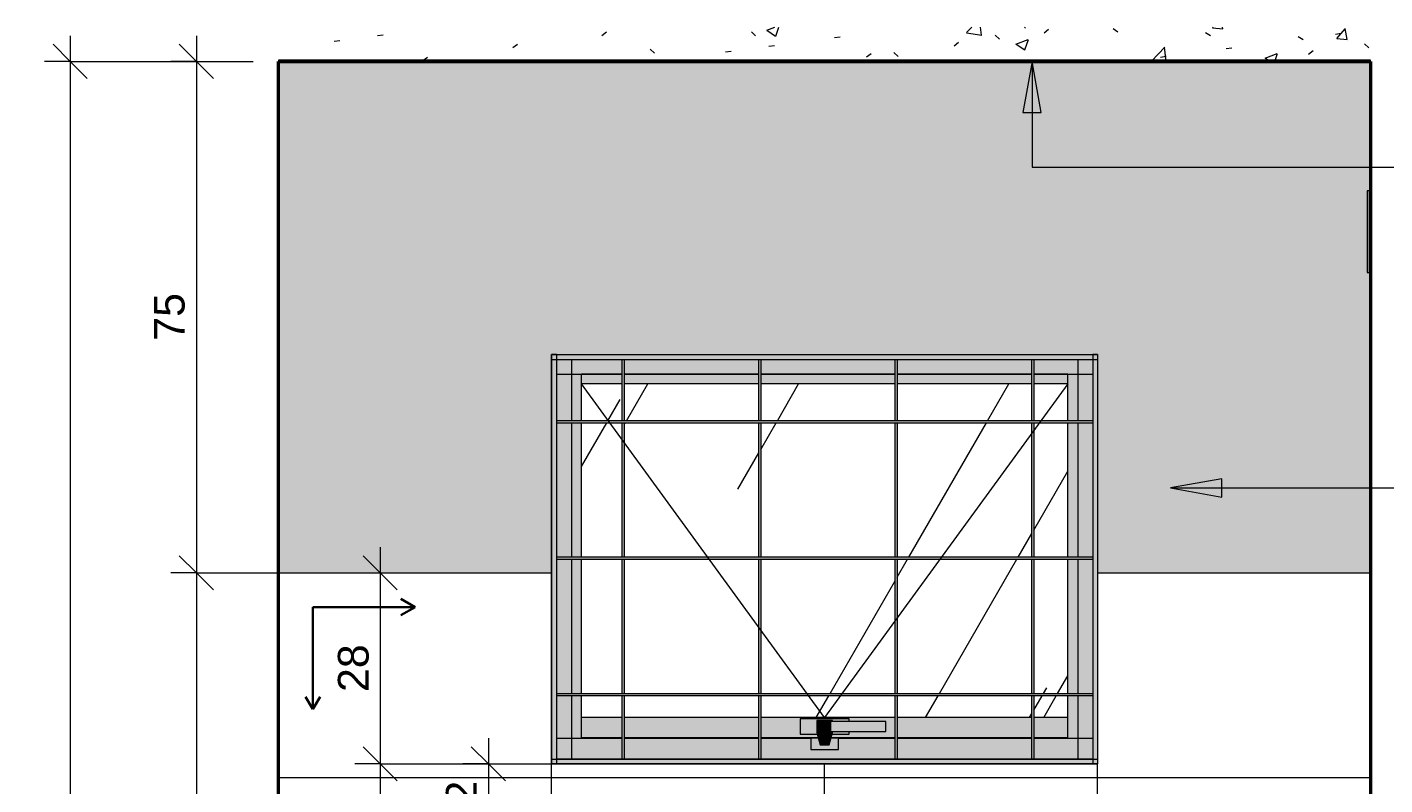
# Model space of a CAD drawing. Header units: metres. Extents: x -5.4 to 6.1, y -8 to 2.6.
# Tile 3 of 81: x -5.4 to -3.4, y 1.5 to 2.6. Entities that reach past the tile are written whole.
import ezdxf

# ---------------------------------------------------------------- set-up
doc = ezdxf.new("R2010")
doc.units = ezdxf.units.M
for name, color, linetype, lineweight in [('A-ANNO-DIMS', 7, 'Continuous', 9), ('A-ANNO-DIMS-25', 7, 'Continuous', 9), ('A-CLNG', 7, 'Continuous', 5), ('A-FLOR', 7, 'Continuous', 5), ('A-FLOR-PATT', 7, 'Continuous', 50), ('A-GENM', 7, 'Continuous', 5), ('A-GLAZ', 7, 'Continuous', 5), ('A-WALL', 7, 'Continuous', 5), ('A-WALL-PATT', 7, 'Continuous', 5), ('E-ELEC-FIXT', 7, 'Continuous', 5), ('G-ANNO-TEXT', 7, 'Continuous', 9), ('I-WALL', 7, 'Continuous', 5)]:
    doc.layers.add(name, color=color, linetype=linetype, lineweight=lineweight)
doc.layers.add('A-ANNO-NOTE', color=1, linetype='Continuous', lineweight=9, true_color=0xff0000)
doc.styles.add('Arial', font='arial.ttf', dxfattribs={"height": 0.045})
doc.dimstyles.new('Com_linha__ref__contínua__-_Cor_Vermelha_Arial_1_8mm', dxfattribs={"dimscale": 0.3048, "dimtxt": 0.045912, "dimasz": 0.164042, "dimexe": 0.123031, "dimexo": 0.123031, "dimgap": 0.012303, "dimtad": 1, "dimdec": 1, "dimlfac": 100, "dimrnd": 0.1, "dimdsep": 46, "dimtxsty": 'Arial', "dimblk1": 'OBLIQUE', "dimblk2": 'OBLIQUE', "dimsah": 1, "dimcen": 0.09, "dimdle": 0.123031, "dimazin": 0, "dimtfac": 1, "dimtdec": 4, "dimtix": 1, "dimtmove": 0, "dimatfit": 3, "dimfxl": 1, "dimtvp": 1, "dimtolj": 1, "dimtzin": 0, "dimarcsym": 2})

# ---------------------------------------------------------------- blocks, each defined once
blk = doc.blocks.new('JANELA MAXIM-AR_2773969-5a0')
at = {"layer": 'A-GLAZ', "true_color": 0xfffffc}
for points in [[(-3.7836, 2.0931), (-3.7836, 2.1), (-4.5836, 2.1), (-4.5836, 2.0931), (-3.7836, 2.0931)], [(-4.5836, 1.5068), (-4.5767, 1.5068), (-4.5767, 2.0931), (-4.5836, 2.0931), (-4.5836, 1.5377)], [(-4.0801, 2.0928), (-3.7908, 2.0928), (-3.7905, 2.0931), (-4.5767, 2.0931), (-4.5764, 2.0928), (-4.1837, 2.0928)], [(-4.5767, 1.5068), (-4.5764, 1.5072), (-4.5764, 2.0928), (-4.5767, 2.0928), (-4.5767, 1.5072)], [(-3.7905, 1.5068), (-3.7905, 2.0931), (-3.7908, 2.0928), (-3.7908, 1.5072)], [(-3.7836, 1.5068), (-3.7836, 1.5068), (-3.7836, 2.0931), (-3.7905, 2.0931), (-3.7905, 1.5068)], [(-4.3837, 2), (-3.7908, 2), (-3.7908, 2.003), (-4.5764, 2.003), (-4.5764, 2), (-4.5399, 2)], [(-4.5764, 1.8), (-3.7908, 1.8), (-3.7908, 1.803), (-4.5764, 1.803)], [(-4.1837, 1.6), (-3.7908, 1.6), (-3.7908, 1.603), (-4.5764, 1.603), (-4.5764, 1.6), (-4.5399, 1.6)], [(-4.0837, 1.5), (-3.7836, 1.5), (-3.7836, 1.5068), (-4.5836, 1.5068), (-4.5836, 1.5), (-4.1837, 1.5)], [(-3.8801, 1.5068), (-3.7905, 1.5068), (-3.7908, 1.5072), (-4.5764, 1.5072), (-4.5767, 1.5068), (-3.9836, 1.5068)]]:
    blk.add_hatch(color=7, dxfattribs=at).paths.add_polyline_path(points)
h = blk.add_hatch(color=7, dxfattribs=at)
h.paths.add_polyline_path([(-4.5764, 2.0715), (-4.4801, 2.0715), (-4.4801, 2.0928), (-4.5764, 2.0928)])
h.paths.add_polyline_path([(-3.8273, 2.0715), (-3.7908, 2.0715), (-3.7908, 2.0928), (-3.8771, 2.0928), (-3.8771, 2.0715)])
h.paths.add_polyline_path([(-4.4771, 2.0715), (-4.2801, 2.0715), (-4.2801, 2.0928), (-4.4771, 2.0928)])
h.paths.add_polyline_path([(-3.8801, 2.0715), (-3.8801, 2.0928), (-4.0771, 2.0928), (-4.0771, 2.0715)])
h.paths.add_polyline_path([(-4.1837, 2.0715), (-4.0801, 2.0715), (-4.0801, 2.0928), (-4.2771, 2.0928), (-4.2771, 2.0715)])
h = blk.add_hatch(color=7, dxfattribs=at)
h.paths.add_polyline_path([(-4.4771, 1.5072), (-4.4771, 1.6), (-4.4801, 1.6), (-4.4801, 1.5072)])
h.paths.add_polyline_path([(-4.4801, 1.603), (-4.4771, 1.603), (-4.4771, 1.8), (-4.4801, 1.8)])
h.paths.add_polyline_path([(-4.4771, 1.803), (-4.4771, 2), (-4.4801, 2), (-4.4801, 1.803)])
h.paths.add_polyline_path([(-4.4771, 2.003), (-4.4771, 2.0928), (-4.4801, 2.0928), (-4.4801, 2.003)])
h = blk.add_hatch(color=7, dxfattribs=at)
h.paths.add_polyline_path([(-4.2801, 1.5072), (-4.2771, 1.5072), (-4.2771, 1.6), (-4.2801, 1.6), (-4.2801, 1.5377)])
h.paths.add_polyline_path([(-4.2801, 1.603), (-4.2771, 1.603), (-4.2771, 1.8), (-4.2801, 1.8)])
h.paths.add_polyline_path([(-4.2771, 1.803), (-4.2771, 2), (-4.2801, 2), (-4.2801, 1.803)])
h.paths.add_polyline_path([(-4.2771, 2.003), (-4.2771, 2.0928), (-4.2801, 2.0928), (-4.2801, 2.003)])
h = blk.add_hatch(color=7, dxfattribs=at)
h.paths.add_polyline_path([(-4.0801, 1.5072), (-4.0771, 1.5072), (-4.0771, 1.6), (-4.0801, 1.6), (-4.0801, 1.5377)])
h.paths.add_polyline_path([(-4.0801, 1.603), (-4.0771, 1.603), (-4.0771, 1.8), (-4.0801, 1.8)])
h.paths.add_polyline_path([(-4.0771, 1.803), (-4.0771, 2), (-4.0801, 2), (-4.0801, 1.803)])
h.paths.add_polyline_path([(-4.0771, 2.003), (-4.0771, 2.0928), (-4.0801, 2.0928), (-4.0801, 2.003)])
h = blk.add_hatch(color=7, dxfattribs=at)
h.paths.add_polyline_path([(-3.8771, 1.5072), (-3.8771, 1.6), (-3.8801, 1.6), (-3.8801, 1.5072)])
h.paths.add_polyline_path([(-3.8801, 1.603), (-3.8771, 1.603), (-3.8771, 1.8), (-3.8801, 1.8)])
h.paths.add_polyline_path([(-3.8771, 1.803), (-3.8771, 2), (-3.8801, 2), (-3.8801, 1.803)])
h.paths.add_polyline_path([(-3.8771, 2.003), (-3.8771, 2.0928), (-3.8801, 2.0928), (-3.8801, 2.003)])
h = blk.add_hatch(color=7, dxfattribs=at)
h.paths.add_polyline_path([(-4.5764, 1.5377), (-4.5547, 1.5377), (-4.5547, 1.6), (-4.5764, 1.6), (-4.5764, 1.538)])
h.paths.add_polyline_path([(-4.5764, 1.603), (-4.5547, 1.603), (-4.5547, 1.8), (-4.5764, 1.8), (-4.5764, 1.78)])
h.paths.add_polyline_path([(-4.5764, 1.803), (-4.5547, 1.803), (-4.5547, 2), (-4.5764, 2), (-4.5764, 1.9176)])
h.paths.add_polyline_path([(-4.5547, 2.003), (-4.5547, 2.0715), (-4.5764, 2.0715), (-4.5764, 2.003)])
h = blk.add_hatch(color=7, dxfattribs=at)
h.paths.add_polyline_path([(-4.5399, 1.5377), (-4.5399, 1.6), (-4.5547, 1.6), (-4.5547, 1.5377)])
h.paths.add_polyline_path([(-4.5547, 1.603), (-4.5399, 1.603), (-4.5399, 1.8), (-4.5547, 1.8), (-4.5547, 1.78)])
h.paths.add_polyline_path([(-4.5399, 1.803), (-4.5399, 2), (-4.5547, 2), (-4.5547, 1.803)])
h.paths.add_polyline_path([(-4.5547, 2.003), (-4.5399, 2.003), (-4.5399, 2.0715), (-4.5547, 2.0715)])
h = blk.add_hatch(color=7, dxfattribs=at)
h.paths.add_polyline_path([(-4.5399, 2.0712), (-4.4801, 2.0712), (-4.4801, 2.0715), (-4.5399, 2.0715)])
h.paths.add_polyline_path([(-4.4771, 2.0712), (-4.2801, 2.0712), (-4.2801, 2.0715), (-4.4771, 2.0715)])
h.paths.add_polyline_path([(-3.8273, 2.0712), (-3.8273, 2.0715), (-3.8771, 2.0715), (-3.8771, 2.0712)])
h.paths.add_polyline_path([(-3.8801, 2.0712), (-3.8801, 2.0715), (-4.0771, 2.0715), (-4.0771, 2.0712)])
h.paths.add_polyline_path([(-4.0801, 2.0712), (-4.0801, 2.0715), (-4.2771, 2.0715), (-4.2771, 2.0712), (-4.1837, 2.0712)])
h = blk.add_hatch(color=7, dxfattribs=at)
h.paths.add_polyline_path([(-4.5399, 2.057), (-4.4801, 2.057), (-4.4801, 2.0712), (-4.5399, 2.0712)])
h.paths.add_polyline_path([(-4.4771, 2.057), (-4.2801, 2.057), (-4.2801, 2.0712), (-4.4771, 2.0712)])
h.paths.add_polyline_path([(-3.8273, 2.057), (-3.8273, 2.0712), (-3.8771, 2.0712), (-3.8771, 2.057)])
h.paths.add_polyline_path([(-3.8801, 2.057), (-3.8801, 2.0712), (-4.0771, 2.0712), (-4.0771, 2.057)])
h.paths.add_polyline_path([(-4.0801, 2.057), (-4.0801, 2.0712), (-4.2771, 2.0712), (-4.2771, 2.057), (-4.1837, 2.057)])
h = blk.add_hatch(color=7, dxfattribs=at)
h.paths.add_polyline_path([(-3.8125, 1.5377), (-3.8125, 1.6), (-3.8273, 1.6), (-3.8273, 1.5377)])
h.paths.add_polyline_path([(-3.8273, 1.603), (-3.8125, 1.603), (-3.8125, 1.8), (-3.8273, 1.8)])
h.paths.add_polyline_path([(-3.8273, 1.803), (-3.8125, 1.803), (-3.8125, 2), (-3.8273, 2), (-3.8273, 1.9176)])
h.paths.add_polyline_path([(-3.8273, 2.003), (-3.8125, 2.003), (-3.8125, 2.0715), (-3.8273, 2.0715)])
h = blk.add_hatch(color=7, dxfattribs=at)
h.paths.add_polyline_path([(-3.7908, 1.5377), (-3.7908, 1.6), (-3.8125, 1.6), (-3.8125, 1.5377)])
h.paths.add_polyline_path([(-3.8125, 1.603), (-3.7908, 1.603), (-3.7908, 1.8), (-3.8125, 1.8)])
h.paths.add_polyline_path([(-3.7908, 1.803), (-3.7908, 2), (-3.8125, 2), (-3.8125, 1.803)])
h.paths.add_polyline_path([(-3.7908, 2.003), (-3.7908, 2.0715), (-3.8125, 2.0715), (-3.8125, 2.003)])
at = {"layer": 'A-GLAZ', "true_color": 0xbee8fe}
h = blk.add_hatch(dxfattribs=at)
h.set_pattern_fill('FP_4', color=254, style=0, pattern_type=2)
h.set_pattern_definition([(60, (-4.215, 0), (-0.395, 1.8158), [0.25, -0.5]), (60, (-3.715, 0.475), (-0.29707, 0.83546), [0.75, -1.25]), (60, (-1.715, 3.75), (-0.56, 1.6801), [1.25, -2.825]), (60, (-8.465, -5.825), (-1.8755, 2.9015), [2.5, -5]), (60, (-11.715, -13.65), (-0.78175, 6.196), [2.75, -5.25]), (60, (26.735, 63.65), (-1.04766, 2.8854), [3.75, -7.5]), (60, (-3.965, 5), (-0.8698, 1.7435), [1.75, -5]), (60, (-79.965, -164), (-0.03008, 2.2979), [1.5, -1.875]), (60, (-3.84, 0.575), (-2.248, 2.8566), [2, -3]), (60, (-35.065, 58.625), (0.093477, -1.988093), [1.25, -2.875]), (60, (-1.715, 2.825), (-0.39503, 1.8158), [0.25, -0.5]), (60, (-4.715, 0.475), (-0.29707, 0.83546), [0.75, -1.25]), (60, (-1.715, -3.75), (-0.55998, 1.68008), [1.25, -2.825]), (60, (0.0348, -5.825), (-1.8755, 2.9015), [2.5, -5]), (60, (-11.715, 13.65), (-0.7817, 6.196), [2.75, -5.25]), (60, (-35.165, -63.65), (-1.04766, 2.8854), [3.75, -7.5]), (60, (-3.965, -5), (-0.8698, 1.74348), [1.75, -5]), (60, (-79.965, 164), (-0.03008, 2.2979), [1.5, -1.875]), (60, (-4.59, -0.575), (-2.248, 2.8566), [2, -3]), (60, (-35.065, -58.625), (0.093477, -1.988093), [1.25, -2.875])])
h.paths.add_polyline_path([(-4.0801, 1.5682), (-4.0801, 1.6), (-4.2771, 1.6), (-4.2771, 1.5682), (-4.0837, 1.5682)])
h.paths.add_polyline_path([(-4.4801, 1.5682), (-4.4801, 1.6), (-4.5399, 1.6), (-4.5399, 1.5682)])
h.paths.add_polyline_path([(-4.4771, 1.5682), (-4.2801, 1.5682), (-4.2801, 1.6), (-4.4771, 1.6), (-4.4771, 1.5863)])
h.paths.add_polyline_path([(-4.0771, 1.5682), (-3.8801, 1.5682), (-3.8801, 1.6), (-4.0771, 1.6), (-4.0771, 1.5863)])
h.paths.add_polyline_path([(-3.8771, 1.5682), (-3.8273, 1.5682), (-3.8273, 1.6), (-3.8771, 1.6), (-3.8771, 1.5863)])
h.paths.add_polyline_path([(-4.2771, 1.603), (-4.0801, 1.603), (-4.0801, 1.8), (-4.2771, 1.8)])
h.paths.add_polyline_path([(-4.2801, 1.603), (-4.2801, 1.8), (-4.4771, 1.8), (-4.4771, 1.603)])
h.paths.add_polyline_path([(-3.8801, 1.603), (-3.8801, 1.8), (-4.0771, 1.8), (-4.0771, 1.603)])
h.paths.add_polyline_path([(-4.4801, 1.603), (-4.4801, 1.8), (-4.5399, 1.8), (-4.5399, 1.603)])
h.paths.add_polyline_path([(-3.8771, 1.603), (-3.8273, 1.603), (-3.8273, 1.8), (-3.8771, 1.8)])
h.paths.add_polyline_path([(-3.8771, 1.803), (-3.8273, 1.803), (-3.8273, 2), (-3.8771, 2), (-3.8771, 1.9176)])
h.paths.add_polyline_path([(-4.2801, 1.803), (-4.2801, 2), (-4.4771, 2), (-4.4771, 1.803)])
h.paths.add_polyline_path([(-3.8801, 1.803), (-3.8801, 2), (-4.0771, 2), (-4.0771, 1.803)])
h.paths.add_polyline_path([(-4.0801, 1.803), (-4.0801, 2), (-4.2771, 2), (-4.2771, 1.803), (-4.1837, 1.803)])
h.paths.add_polyline_path([(-4.5399, 1.803), (-4.4801, 1.803), (-4.4801, 2), (-4.5399, 2), (-4.5399, 1.9176)])
h.paths.add_polyline_path([(-4.0771, 2.003), (-3.8801, 2.003), (-3.8801, 2.057), (-4.0771, 2.057)])
h.paths.add_polyline_path([(-3.8771, 2.003), (-3.8273, 2.003), (-3.8273, 2.057), (-3.8771, 2.057)])
h.paths.add_polyline_path([(-4.0801, 2.003), (-4.0801, 2.057), (-4.2771, 2.057), (-4.2771, 2.003), (-4.1837, 2.003)])
h.paths.add_polyline_path([(-4.2801, 2.003), (-4.2801, 2.057), (-4.4771, 2.057), (-4.4771, 2.003), (-4.3837, 2.003)])
h.paths.add_polyline_path([(-4.4801, 2.003), (-4.4801, 2.057), (-4.5399, 2.057), (-4.5399, 2.003)])
at = {"layer": 'A-GLAZ', "true_color": 0xfffffc}
h = blk.add_hatch(color=7, dxfattribs=at)
h.paths.add_polyline_path([(-4.0942, 1.538), (-4.0801, 1.538), (-4.0801, 1.5682), (-4.2771, 1.5682), (-4.2771, 1.538), (-4.1929, 1.538), (-4.1943, 1.5435), (-4.2196, 1.5435), (-4.2196, 1.566), (-4.1476, 1.566), (-4.1476, 1.5623), (-4.0941, 1.5623), (-4.0942, 1.5473), (-4.1476, 1.5473), (-4.1476, 1.5435), (-4.1729, 1.5435), (-4.1743, 1.538), (-4.0943, 1.538)])
h.paths.add_polyline_path([(-4.4801, 1.538), (-4.4801, 1.5682), (-4.5399, 1.5682), (-4.5399, 1.538)])
h.paths.add_polyline_path([(-3.8273, 1.538), (-3.8273, 1.5682), (-3.8771, 1.5682), (-3.8771, 1.538)])
h.paths.add_polyline_path([(-4.4771, 1.538), (-4.2801, 1.538), (-4.2801, 1.5682), (-4.4771, 1.5682)])
h.paths.add_polyline_path([(-3.8801, 1.538), (-3.8801, 1.5682), (-4.0771, 1.5682), (-4.0771, 1.538), (-3.9836, 1.538)])
at = {"layer": 'A-GLAZ', "true_color": 0xf4f4f4}
h = blk.add_hatch(color=7, dxfattribs=at)
h.paths.add_polyline_path([(-4.1476, 1.5435), (-4.1476, 1.5473), (-4.1723, 1.5473), (-4.1723, 1.5458), (-4.1729, 1.5435), (-4.1723, 1.5435)])
h.paths.add_polyline_path([(-4.2196, 1.5435), (-4.1943, 1.5435), (-4.1948, 1.5458), (-4.1948, 1.5638), (-4.1723, 1.5638), (-4.1723, 1.5623), (-4.1476, 1.5623), (-4.1476, 1.566), (-4.2196, 1.566), (-4.2196, 1.5458)])
for points in [[(-4.1749, 1.5458), (-4.1723, 1.5458), (-4.1723, 1.5473), (-4.1944, 1.5473), (-4.1941, 1.5623), (-4.1723, 1.5623), (-4.1723, 1.5638), (-4.1948, 1.5638), (-4.1948, 1.5458), (-4.1749, 1.5458)], [(-4.1893, 1.5473), (-4.174, 1.5473), (-4.174, 1.5623), (-4.1944, 1.5623), (-4.1941, 1.5473), (-4.1924, 1.5473)], [(-4.1341, 1.5473), (-4.0951, 1.5473), (-4.0951, 1.5623), (-4.174, 1.5623), (-4.174, 1.5473), (-4.1476, 1.5473)], [(-4.0951, 1.5473), (-4.0941, 1.5473), (-4.0942, 1.5623), (-4.0951, 1.5623)], [(-4.1633, 1.5211), (-4.1633, 1.5377), (-4.1744, 1.5377), (-4.1768, 1.5278), (-4.1903, 1.5278), (-4.1928, 1.5377), (-4.2038, 1.5377), (-4.2038, 1.5211), (-4.1723, 1.5211)], [(-4.1768, 1.5278), (-4.1723, 1.5458), (-4.1948, 1.5458), (-4.1903, 1.5278), (-4.1837, 1.5278)]]:
    blk.add_hatch(color=7, dxfattribs=at).paths.add_polyline_path(points)
at = {"layer": 'A-GLAZ', "true_color": 0xfffffc}
h = blk.add_hatch(color=7, dxfattribs=at)
h.paths.add_polyline_path([(-3.8771, 1.5072), (-3.7908, 1.5072), (-3.7908, 1.5377), (-3.8771, 1.5377)])
h.paths.add_polyline_path([(-4.4801, 1.5072), (-4.4801, 1.5377), (-4.5764, 1.5377), (-4.5764, 1.5072), (-4.5399, 1.5072)])
h.paths.add_polyline_path([(-3.9836, 1.5072), (-3.8801, 1.5072), (-3.8801, 1.5377), (-4.0771, 1.5377), (-4.0771, 1.5072)])
h.paths.add_polyline_path([(-4.4771, 1.5072), (-4.2801, 1.5072), (-4.2801, 1.5377), (-4.4771, 1.5377)])
h.paths.add_polyline_path([(-4.2771, 1.5072), (-4.0801, 1.5072), (-4.0801, 1.5377), (-4.1633, 1.5377), (-4.1633, 1.5211), (-4.2038, 1.5211), (-4.2038, 1.5377), (-4.2771, 1.5377)])
h = blk.add_hatch(color=7, dxfattribs=at)
h.paths.add_polyline_path([(-4.5399, 1.5377), (-4.4801, 1.5377), (-4.4801, 1.538), (-4.5399, 1.538)])
h.paths.add_polyline_path([(-4.4771, 1.5377), (-4.2801, 1.5377), (-4.2801, 1.538), (-4.4771, 1.538)])
h.paths.add_polyline_path([(-3.8273, 1.5377), (-3.8273, 1.538), (-3.8771, 1.538), (-3.8771, 1.5377)])
h.paths.add_polyline_path([(-3.8801, 1.5377), (-3.8801, 1.538), (-4.0771, 1.538), (-4.0771, 1.5377), (-3.9836, 1.5377)])
h.paths.add_polyline_path([(-4.2771, 1.5377), (-4.1928, 1.5377), (-4.1929, 1.538), (-4.2771, 1.538)])
h.paths.add_polyline_path([(-4.0801, 1.5377), (-4.0801, 1.538), (-4.1743, 1.538), (-4.1744, 1.5377), (-4.0837, 1.5377)])
at = {"layer": 'A-GLAZ'}
for p, q in [((-4.5836, 2.1), (-4.5836, 1.5)), ((-4.5767, 2.1), (-4.5836, 2.1)), ((-4.5836, 2.0931), (-4.5836, 2.1)), ((-4.5836, 2.1), (-3.7836, 2.1)), ((-4.5836, 2.0931), (-3.7836, 2.0931)), ((-4.5767, 2.1), (-4.5767, 1.5)), ((-4.5764, 2.0928), (-4.5764, 1.5072)), ((-4.5764, 2.0928), (-3.7908, 2.0928)), ((-4.5547, 2.0928), (-4.5547, 2.003)), ((-4.4801, 2.003), (-4.4801, 2.0928)), ((-4.4771, 2.0928), (-4.4771, 2.003)), ((-4.2801, 2.003), (-4.2801, 2.0928)), ((-4.2771, 2.0928), (-4.2771, 2.003)), ((-4.0801, 2.003), (-4.0801, 2.0928)), ((-4.0771, 2.0928), (-4.0771, 2.003)), ((-3.8801, 2.003), (-3.8801, 2.0928)), ((-3.8771, 2.0928), (-3.8771, 2.003)), ((-3.8125, 2.0928), (-3.8125, 2.003)), ((-3.7908, 2.0928), (-3.7908, 1.5072)), ((-3.7905, 2.1), (-3.7905, 1.5)), ((-3.7836, 2.1), (-3.7905, 2.1)), ((-3.7836, 2.1), (-3.7836, 1.5)), ((-3.7836, 2.1), (-3.7836, 2.0931)), ((-4.5764, 2.0715), (-4.4801, 2.0715)), ((-4.5399, 2.003), (-4.5399, 2.0715)), ((-4.4801, 2.0712), (-4.5399, 2.0712)), ((-4.4771, 2.0715), (-4.2801, 2.0715)), ((-4.2801, 2.0712), (-4.4771, 2.0712)), ((-4.2771, 2.0715), (-4.0801, 2.0715)), ((-4.0801, 2.0712), (-4.2771, 2.0712)), ((-4.0771, 2.0715), (-3.8801, 2.0715)), ((-3.8801, 2.0712), (-4.0771, 2.0712)), ((-3.8771, 2.0715), (-3.7908, 2.0715)), ((-3.8273, 2.0712), (-3.8771, 2.0712)), ((-3.8273, 2.003), (-3.8273, 2.0715)), ((-4.1836, 1.5682), (-4.5399, 2.057)), ((-4.4801, 2.057), (-4.5399, 2.057)), ((-4.2801, 2.057), (-4.4771, 2.057)), ((-4.0801, 2.057), (-4.2771, 2.057)), ((-3.8273, 2.057), (-4.1836, 1.5682)), ((-3.8801, 2.057), (-4.0771, 2.057)), ((-3.8273, 2.057), (-3.8771, 2.057)), ((-3.7908, 2.003), (-4.5764, 2.003)), ((-4.5764, 2), (-3.7908, 2)), ((-4.5547, 2), (-4.5547, 1.803)), ((-4.5399, 1.803), (-4.5399, 2)), ((-4.4801, 1.803), (-4.4801, 2)), ((-4.4771, 2), (-4.4771, 1.803)), ((-4.2801, 1.803), (-4.2801, 2)), ((-4.2771, 2), (-4.2771, 1.803)), ((-4.0801, 1.803), (-4.0801, 2)), ((-4.0771, 2), (-4.0771, 1.803)), ((-3.8801, 1.803), (-3.8801, 2)), ((-3.8771, 2), (-3.8771, 1.803)), ((-3.8273, 1.803), (-3.8273, 2)), ((-3.8125, 2), (-3.8125, 1.803)), ((-3.7908, 1.803), (-4.5764, 1.803)), ((-4.5764, 1.8), (-3.7908, 1.8)), ((-4.5547, 1.8), (-4.5547, 1.603)), ((-4.5399, 1.603), (-4.5399, 1.8)), ((-4.4801, 1.603), (-4.4801, 1.8)), ((-4.4771, 1.8), (-4.4771, 1.603)), ((-4.2801, 1.603), (-4.2801, 1.8)), ((-4.2771, 1.8), (-4.2771, 1.603)), ((-4.0801, 1.603), (-4.0801, 1.8)), ((-4.0771, 1.8), (-4.0771, 1.603)), ((-3.8801, 1.603), (-3.8801, 1.8)), ((-3.8771, 1.8), (-3.8771, 1.603)), ((-3.8273, 1.603), (-3.8273, 1.8)), ((-3.8125, 1.8), (-3.8125, 1.603)), ((-4.5764, 1.603), (-3.7908, 1.603)), ((-3.7908, 1.6), (-4.5764, 1.6)), ((-4.5547, 1.6), (-4.5547, 1.5072)), ((-4.5399, 1.5377), (-4.5399, 1.6)), ((-4.4801, 1.5072), (-4.4801, 1.6)), ((-4.4771, 1.6), (-4.4771, 1.5072)), ((-4.2801, 1.5072), (-4.2801, 1.6)), ((-4.2771, 1.6), (-4.2771, 1.5072)), ((-4.0801, 1.5072), (-4.0801, 1.6)), ((-4.0771, 1.6), (-4.0771, 1.5072)), ((-3.8801, 1.5072), (-3.8801, 1.6)), ((-3.8771, 1.6), (-3.8771, 1.5072)), ((-3.8273, 1.5377), (-3.8273, 1.6)), ((-3.8125, 1.6), (-3.8125, 1.5072)), ((-4.4801, 1.5682), (-4.5399, 1.5682)), ((-4.2801, 1.5682), (-4.4771, 1.5682)), ((-4.0801, 1.5682), (-4.2771, 1.5682)), ((-4.1476, 1.566), (-4.2196, 1.566)), ((-4.2196, 1.566), (-4.2196, 1.5435)), ((-4.1723, 1.5638), (-4.1948, 1.5638)), ((-4.1948, 1.5638), (-4.1948, 1.5458)), ((-4.1944, 1.5623), (-4.1944, 1.5473)), ((-4.174, 1.5623), (-4.1944, 1.5623)), ((-4.0951, 1.5623), (-4.174, 1.5623)), ((-4.1723, 1.5623), (-4.1723, 1.5638)), ((-4.1476, 1.5623), (-4.1476, 1.566)), ((-4.0941, 1.5623), (-4.0951, 1.5623)), ((-4.0941, 1.5473), (-4.0941, 1.5623)), ((-3.8801, 1.5682), (-4.0771, 1.5682)), ((-3.8273, 1.5682), (-3.8771, 1.5682)), ((-4.5764, 1.5377), (-4.4801, 1.5377)), ((-4.4801, 1.538), (-4.5399, 1.538)), ((-4.2801, 1.538), (-4.4771, 1.538)), ((-4.4771, 1.5377), (-4.2801, 1.5377)), ((-4.1929, 1.538), (-4.2771, 1.538)), ((-4.2771, 1.5377), (-4.2038, 1.5377)), ((-4.2196, 1.5435), (-4.1943, 1.5435)), ((-4.1928, 1.5377), (-4.2038, 1.5377)), ((-4.2038, 1.5377), (-4.2038, 1.5211)), ((-4.1948, 1.5458), (-4.1723, 1.5458)), ((-4.1948, 1.5458), (-4.1903, 1.5278)), ((-4.1944, 1.5473), (-4.174, 1.5473)), ((-4.1768, 1.5278), (-4.1723, 1.5458)), ((-4.1633, 1.5377), (-4.1744, 1.5377)), ((-4.0801, 1.538), (-4.1743, 1.538)), ((-4.174, 1.5473), (-4.0951, 1.5473)), ((-4.1729, 1.5435), (-4.1476, 1.5435)), ((-4.1723, 1.5458), (-4.1723, 1.5473)), ((-4.1633, 1.5211), (-4.1633, 1.5377)), ((-4.1633, 1.5377), (-4.0801, 1.5377)), ((-4.1476, 1.5435), (-4.1476, 1.5473)), ((-4.0951, 1.5473), (-4.0941, 1.5473)), ((-3.8801, 1.538), (-4.0771, 1.538)), ((-4.0771, 1.5377), (-3.8801, 1.5377)), ((-3.8273, 1.538), (-3.8771, 1.538)), ((-3.8771, 1.5377), (-3.7908, 1.5377)), ((-4.2038, 1.5211), (-4.1633, 1.5211)), ((-4.1903, 1.5278), (-4.1768, 1.5278)), ((-4.5836, 1.5068), (-3.7836, 1.5068)), ((-4.5836, 1.5068), (-4.5836, 1.5)), ((-4.5767, 1.5), (-4.5836, 1.5)), ((-4.5836, 1.5), (-3.7836, 1.5)), ((-4.5764, 1.5072), (-3.7908, 1.5072)), ((-3.7836, 1.5), (-3.7905, 1.5)), ((-3.7836, 1.5068), (-3.7836, 1.5))]:
    blk.add_line(p, q, dxfattribs=at)
blk = doc.blocks.new('1_d Ponto de Força Saida de Fio_Conjunto 4x2 - Ponto de Força Saida de Fio-2397110-5a')
at = {"layer": 'A-GENM', "true_color": 0xfbfbfb}
for points in [[(-3.3888, 2.2206), (-3.3857, 2.2206), (-3.3857, 2.34), (-3.3888, 2.34), (-3.3888, 2.2298)], [(-3.3837, 2.2206), (-3.3837, 2.34), (-3.3857, 2.34), (-3.3857, 2.2206), (-3.3839, 2.2206)]]:
    blk.add_hatch(color=7, dxfattribs=at).paths.add_polyline_path(points)
at = {"layer": 'A-GENM'}
for p, q in [((-3.3888, 2.34), (-3.3888, 2.285)), ((-3.3857, 2.34), (-3.3888, 2.34)), ((-3.3857, 2.34), (-3.3837, 2.34)), ((-3.3857, 2.34), (-3.3857, 2.2206)), ((-3.3888, 2.275), (-3.3888, 2.2206)), ((-3.3888, 2.2206), (-3.3857, 2.2206)), ((-3.3837, 2.2206), (-3.3857, 2.2206))]:
    blk.add_line(p, q, dxfattribs=at)
blk.add_open_spline([(-3.3888, 2.2849), (-3.3888, 2.2849), (-3.3888, 2.2848), (-3.3888, 2.2845), (-3.3888, 2.2839), (-3.3888, 2.2831), (-3.3888, 2.2818), (-3.3888, 2.2808), (-3.3888, 2.28)], degree=3, knots=[0.5486111, 0.5486111, 0.5486111, 0.5486111, 0.5833333, 0.6527778, 0.7222222, 0.7916667, 0.8611111, 1, 1, 1, 1], dxfattribs=at)
blk.add_open_spline([(-3.3888, 2.28), (-3.3888, 2.2797), (-3.3888, 2.2791), (-3.3888, 2.2783), (-3.3888, 2.2775), (-3.3888, 2.2768), (-3.3888, 2.2762), (-3.3888, 2.2756), (-3.3888, 2.2753), (-3.3888, 2.2751), (-3.3888, 2.2751)], degree=3, dxfattribs=at)
blk = doc.blocks.new('DIMBLOCK1-5a')
at = {"layer": 'A-ANNO-DIMS-25', "color": 242, "true_color": 0xbd2b2e, "transparency": 16777216}
for p, q in [((-5.1042, 2.5675), (-5.1042, 1.78)), ((-5.1042, 2.53), (-5.1292, 2.555)), ((-5.1042, 2.53), (-5.1417, 2.53)), ((-5.1042, 2.53), (-5.0792, 2.505)), ((-5.1042, 2.53), (-5.0211, 2.53)), ((-5.1042, 1.78), (-5.1292, 1.805)), ((-5.1042, 1.78), (-5.1417, 1.78)), ((-5.1042, 1.78), (-5.0792, 1.755)), ((-5.1042, 1.78), (-4.7218, 1.78))]:
    blk.add_line(p, q, dxfattribs=at)
at = {"layer": 'A-ANNO-DIMS-25', "color": 0, "transparency": 16777216, "insert": (-5.1664, 2.1204), "char_height": 0.045, "width": 0.083065, "attachment_point": 1, "rotation": 90, "line_spacing_factor": 0.941778, "style": 'Arial'}
blk.add_mtext('75', dxfattribs=at)
blk = doc.blocks.new('_Oblique')
at = {"color": 0, "linetype": 'ByBlock', "lineweight": -2}
blk.add_line((-0.5, -0.5), (0.5, 0.5), dxfattribs=at)
blk = doc.blocks.new('DIMBLOCK2-5a')
at = {"layer": 'A-ANNO-DIMS-25', "color": 242, "true_color": 0xbd2b2e, "transparency": 16777216}
for p, q in [((-5.1042, 1.78), (-5.1292, 1.805)), ((-5.1042, 1.78), (-5.1417, 1.78)), ((-5.1042, 1.78), (-5.1042, -0.0575)), ((-5.1042, 1.78), (-5.0792, 1.755)), ((-5.1042, 1.78), (-4.7218, 1.78)), ((-5.1042, -0.02), (-5.1292, 0.005)), ((-5.1042, -0.02), (-5.1417, -0.02)), ((-5.1042, -0.02), (-5.0792, -0.045)), ((-5.1042, -0.02), (-5.0211, -0.02))]:
    blk.add_line(p, q, dxfattribs=at)
at = {"layer": 'A-ANNO-DIMS-25', "color": 0, "transparency": 16777216, "char_height": 0.045, "attachment_point": 1, "rotation": 90, "line_spacing_factor": 0.941778, "style": 'Arial'}
for s, insert, width in [('6 PEÇAS INTEIRAS', (-5.0883, 0.5946), 0.684861), ('180', (-5.1664, 0.8281), 0.124597)]:
    blk.add_mtext(s, dxfattribs=dict(at, insert=insert, width=width))
blk = doc.blocks.new('DIMBLOCK3-5a')
at = {"layer": 'A-ANNO-DIMS-25', "color": 242, "true_color": 0xbd2b2e, "transparency": 16777216}
for p, q in [((-5.2891, 2.5675), (-5.2891, -0.0575)), ((-5.2891, 2.53), (-5.3141, 2.555)), ((-5.2891, 2.53), (-5.3266, 2.53)), ((-5.2891, 2.53), (-5.2641, 2.505)), ((-5.2891, 2.53), (-5.0211, 2.53)), ((-5.2891, -0.02), (-5.3141, 0.005)), ((-5.2891, -0.02), (-5.3266, -0.02)), ((-5.2891, -0.02), (-5.2641, -0.045)), ((-5.2891, -0.02), (-5.0211, -0.02))]:
    blk.add_line(p, q, dxfattribs=at)
at = {"layer": 'A-ANNO-DIMS-25', "color": 0, "transparency": 16777216, "insert": (-5.3513, 1.2031), "char_height": 0.045, "width": 0.124597, "attachment_point": 1, "rotation": 90, "line_spacing_factor": 0.941778, "style": 'Arial'}
blk.add_mtext('255', dxfattribs=at)
blk = doc.blocks.new('DIMBLOCK4-5a')
at = {"layer": 'A-ANNO-DIMS-25', "color": 242, "true_color": 0xbd2b2e, "transparency": 16777216}
for p, q in [((-4.8347, 1.8175), (-4.8347, 1.5)), ((-4.8347, 1.78), (-4.8597, 1.805)), ((-4.8347, 1.78), (-4.8368, 1.78)), ((-4.8347, 1.78), (-4.8097, 1.755)), ((-4.8347, 1.78), (-4.7972, 1.78)), ((-4.8347, 1.5), (-4.8597, 1.525)), ((-4.8347, 1.5), (-4.8722, 1.5)), ((-4.8347, 1.5), (-4.8097, 1.475)), ((-4.8347, 1.5), (-4.6211, 1.5))]:
    blk.add_line(p, q, dxfattribs=at)
at = {"layer": 'A-ANNO-DIMS-25', "color": 0, "transparency": 16777216, "insert": (-4.8968, 1.6054), "char_height": 0.045, "width": 0.083065, "attachment_point": 1, "rotation": 90, "line_spacing_factor": 0.941778, "style": 'Arial'}
blk.add_mtext('28', dxfattribs=at)
blk = doc.blocks.new('DIMBLOCK5-5a')
at = {"layer": 'A-ANNO-DIMS-25', "color": 242, "true_color": 0xbd2b2e, "transparency": 16777216}
for p, q in [((-4.8347, 1.5), (-4.8597, 1.525)), ((-4.8347, 1.5), (-4.8722, 1.5)), ((-4.8347, 1.5), (-4.8347, -0.0575)), ((-4.8347, 1.5), (-4.8097, 1.475)), ((-4.8347, 1.5), (-4.6211, 1.5)), ((-4.8347, -0.02), (-4.8597, 0.005)), ((-4.8347, -0.02), (-4.8368, -0.02)), ((-4.8347, -0.02), (-4.8097, -0.045)), ((-4.8347, -0.02), (-4.7972, -0.02))]:
    blk.add_line(p, q, dxfattribs=at)
at = {"layer": 'A-ANNO-DIMS-25', "color": 0, "transparency": 16777216, "insert": (-4.8968, 0.6881), "char_height": 0.045, "width": 0.124597, "attachment_point": 1, "rotation": 90, "line_spacing_factor": 0.941778, "style": 'Arial'}
blk.add_mtext('152', dxfattribs=at)
blk = doc.blocks.new('Símbolo - Início Piso - Iniciar Piso-2718082-5a')
at = {"layer": 'A-ANNO-NOTE', "lineweight": 35}
for p, q in [((-4.7836, 1.73), (-4.8046, 1.7421)), ((-4.9336, 1.73), (-4.7836, 1.73)), ((-4.9336, 1.58), (-4.9336, 1.73)), ((-4.7836, 1.73), (-4.8046, 1.7179)), ((-4.9336, 1.58), (-4.9443, 1.5985)), ((-4.9336, 1.58), (-4.9229, 1.5985))]:
    blk.add_line(p, q, dxfattribs=at)
blk = doc.blocks.new('DIMBLOCK7-5a')
at = {"layer": 'A-ANNO-DIMS-25', "color": 242, "true_color": 0xbd2b2e, "transparency": 16777216}
for p, q in [((-4.6763, 1.5375), (-4.6763, 1.38)), ((-4.6763, 1.5), (-4.7013, 1.525)), ((-4.6763, 1.5), (-4.7138, 1.5)), ((-4.6763, 1.5), (-4.6513, 1.475)), ((-4.6763, 1.5), (-4.5528, 1.5)), ((-4.6763, 1.38), (-4.7013, 1.405)), ((-4.6763, 1.38), (-4.7138, 1.38)), ((-4.6763, 1.38), (-4.6513, 1.355)), ((-4.6763, 1.38), (-4.2759, 1.38))]:
    blk.add_line(p, q, dxfattribs=at)
at = {"layer": 'A-ANNO-DIMS-25', "color": 0, "transparency": 16777216, "insert": (-4.7385, 1.4054), "char_height": 0.045, "width": 0.083065, "attachment_point": 1, "rotation": 90, "line_spacing_factor": 0.941778, "style": 'Arial'}
blk.add_mtext('12', dxfattribs=at)

msp = doc.modelspace()

# ---------------------------------------------------------------- hatches: boundary and pattern name
at = {"layer": 'A-FLOR-PATT', "lineweight": 5, "true_color": 0x787878}
h = msp.add_hatch(dxfattribs=at)
h.set_pattern_fill('FP_1', color=8, style=0, pattern_type=2)
h.set_pattern_definition([(50, (-4.215, 0), (0.1821895, -0.015938), [0.01905, -0.20955]), (355, (-4.215, 0), (-0.035242, 0.191059), [0.01524, -0.16764]), (100.451, (-4.2, -0.00133), (0.146942, 0.17512), [0.01619, -0.17809]), (46.184, (-4.215, 0.0508), (0.271077, -0.042045), [0.02858, -0.31433]), (96.636, (-4.193, 0.0473), (0.237407, 0.247433), [0.02429, -0.26714]), (351.184, (-4.215, 0.0508), (0.237406, 0.247428), [0.02286, -0.25146]), (21, (-4.19, 0.0381), (0.15162, -0.102267), [0.01905, -0.20955]), (326, (-4.19, 0.0381), (0.061803, 0.18419), [0.01524, -0.16764]), (71.451, (-4.177, 0.02958), (0.213418, 0.081924), [0.01619, -0.17809]), (37.5, (-4.215, 0), (0.0030864, 0.084551), [0.00838, -0.15723, 0.00838, -0.1618, -0.16827]), (37.5, (-4.215, 0), (0.0030864, 0.084551), [-0.33579, 0.00838, -0.15989]), (7.5, (-4.215, 0), (0.0668157, 0.1001782), [0.00838, -0.08865, 0.00838, -0.15342, -0.06414]), (7.5, (-4.215, 0), (0.0668157, 0.1001782), [-0.25883, 0.00838, -0.05575]), (327.5, (-4.272, 0), (0.1355866, -0.0057276), [0.00838, -0.05512, 0.00838, -0.18974, -0.26289]), (327.5, (-4.272, 0), (0.1355866, -0.0057276), [-0.26162, 0.00838, -0.25451]), (317.5, (-4.297, 0), (0.1481253, 0.0254287), [0.00838, -0.07417, 0.00838, -0.12319, -0.18669]), (317.5, (-4.297, 0), (0.1481253, 0.0254287), [-0.21412, 0.00838, -0.17831])])
h.paths.add_polyline_path([(-3.7836, 2.53), (-3.3836, 2.53), (-3.3836, 2.5802), (-4.9838, 2.5802), (-4.9838, 2.53), (-4.1837, 2.53)])
at = {"layer": 'A-WALL-PATT', "true_color": 0x808080}
h = msp.add_hatch(dxfattribs=at)
h.set_pattern_fill('FP_3', color=8, style=0, pattern_type=2)
h.set_pattern_definition([(0, (-5.384, -0.32), (0, 0.3), []), (90, (-5.384, -0.32), (-0.4, 2e-17), [])])
h.paths.add_polyline_path([(-4.9836, -0.02), (-3.3837, -0.02), (-3.3837, 0.6764), (-3.3923, 0.6764), (-3.3948, 0.6776), (-3.3957, 0.6798), (-3.3957, 0.6892), (-3.3967, 0.6892), (-3.3979, 0.69), (-3.3982, 0.6904), (-3.3987, 0.6932), (-3.3988, 0.7038), (-3.4577, 0.704), (-3.4663, 0.7051), (-3.4741, 0.7074), (-3.4815, 0.7115), (-3.4845, 0.714), (-3.4887, 0.714), (-3.4936, 0.7149), (-3.4974, 0.7167), (-3.5005, 0.7193), (-3.5026, 0.7221), (-3.5042, 0.7264), (-3.5047, 0.73), (-3.5047, 0.7405), (-3.5047, 1.3641), (-3.5031, 1.3801), (-3.5003, 1.3897), (-3.4985, 1.3955), (-3.4899, 1.4109), (-3.483, 1.4193), (-3.4807, 1.422), (-3.4711, 1.4301), (-3.4675, 1.4326), (-3.4541, 1.4398), (-3.4408, 1.4439), (-3.4388, 1.4444), (-3.4228, 1.446), (-3.3986, 1.446), (-3.3983, 1.4471), (-3.3985, 1.4473), (-3.3981, 1.4482), (-3.3961, 1.4488), (-3.3957, 1.4488), (-3.3957, 1.4601), (-3.3942, 1.4627), (-3.3924, 1.4635), (-3.3837, 1.4635), (-3.3837, 1.3965), (-3.3924, 1.3965), (-3.3949, 1.3978), (-3.3957, 1.4003), (-3.3958, 1.4112), (-3.3967, 1.4112), (-3.3983, 1.4122), (-3.3983, 1.4129), (-3.3987, 1.414), (-3.4241, 1.4139), (-3.4336, 1.4127), (-3.4419, 1.41), (-3.4528, 1.4037), (-3.4577, 1.3994), (-3.4655, 1.3895), (-3.469, 1.383), (-3.4717, 1.3729), (-3.472, 1.3715), (-3.4727, 1.3641), (-3.4727, 0.746), (-3.3987, 0.746), (-3.3981, 0.7479), (-3.3967, 0.7488), (-3.3957, 0.7488), (-3.3955, 0.7606), (-3.3954, 0.7616), (-3.3938, 0.7629), (-3.3924, 0.7635), (-3.3837, 0.7635), (-3.3837, 1.78), (-3.7836, 1.78), (-3.7836, 1.5), (-4.5836, 1.5), (-4.5837, 1.78), (-4.9836, 1.78), (-4.9836, 0.58)])
h.paths.add_polyline_path([(-3.6836, 0.3386), (-3.7243, 0.3388), (-3.7261, 0.3394), (-3.7278, 0.3404), (-3.7292, 0.3408), (-3.7292, 0.3416), (-3.7306, 0.344), (-3.7312, 0.3455), (-3.7314, 0.3476), (-3.7314, 0.4221), (-4.0359, 0.4221), (-4.0362, 0.3455), (-4.0376, 0.3425), (-4.0382, 0.3414), (-4.0382, 0.3406), (-4.0396, 0.3404), (-4.0412, 0.3394), (-4.043, 0.3388), (-4.0449, 0.3386), (-4.0988, 0.3388), (-4.1006, 0.3394), (-4.1023, 0.3404), (-4.1041, 0.3406), (-4.1043, 0.3425), (-4.1052, 0.344), (-4.1057, 0.3457), (-4.1059, 0.3476), (-4.1059, 0.4221), (-4.23, 0.4223), (-4.2321, 0.4234), (-4.2327, 0.4242), (-4.2333, 0.4252), (-4.2337, 0.4268), (-4.2337, 0.4271), (-4.2337, 0.4422), (-4.2333, 0.4447), (-4.232, 0.4475), (-4.2308, 0.4492), (-4.2277, 0.4512), (-4.2263, 0.4517), (-4.2223, 0.4521), (-4.1059, 0.4521), (-4.1057, 0.4571), (-4.105, 0.4591), (-4.1041, 0.4606), (-4.104, 0.4621), (-4.1026, 0.4621), (-4.1009, 0.4632), (-4.099, 0.4639), (-4.0969, 0.4641), (-4.0434, 0.464), (-4.0405, 0.463), (-4.0393, 0.4621), (-4.0382, 0.4619), (-4.0382, 0.4611), (-4.0369, 0.4591), (-4.0361, 0.4561), (-4.0359, 0.4551), (-4.0359, 0.4521), (-3.7314, 0.4521), (-3.7312, 0.4573), (-3.7304, 0.4593), (-3.7292, 0.4613), (-3.7292, 0.4621), (-3.7281, 0.4621), (-3.7254, 0.4636), (-3.7224, 0.4641), (-3.6684, 0.4639), (-3.6665, 0.4632), (-3.6648, 0.4621), (-3.6633, 0.4619), (-3.6632, 0.4603), (-3.6619, 0.4577), (-3.6616, 0.4561), (-3.6614, 0.4551), (-3.6614, 0.4521), (-3.5435, 0.4521), (-3.5402, 0.4514), (-3.5387, 0.4507), (-3.5363, 0.4487), (-3.5346, 0.4462), (-3.534, 0.4447), (-3.5337, 0.4405), (-3.5339, 0.4258), (-3.5346, 0.4242), (-3.5353, 0.4234), (-3.5362, 0.4228), (-3.538, 0.4222), (-3.5447, 0.4221), (-3.6614, 0.4221), (-3.6617, 0.3457), (-3.6623, 0.3438), (-3.6633, 0.3421), (-3.6633, 0.3404), (-3.6651, 0.3404), (-3.6667, 0.3394), (-3.6686, 0.3388), (-3.6704, 0.3386)])
h.paths.add_polyline_path([(-4.2281, 0.6418), (-4.2383, 0.6418), (-4.2482, 0.6445), (-4.2571, 0.6495), (-4.2643, 0.6567), (-4.2695, 0.6655), (-4.2723, 0.6753), (-4.2724, 0.6856), (-4.2699, 0.6955), (-4.265, 0.7044), (-4.2579, 0.7118), (-4.2492, 0.7171), (-4.2492, 1.3469), (-4.2579, 1.3522), (-4.265, 1.3596), (-4.2699, 1.3685), (-4.2724, 1.3784), (-4.2723, 1.3887), (-4.2695, 1.3985), (-4.2643, 1.4073), (-4.2571, 1.4145), (-4.2482, 1.4195), (-4.2383, 1.4222), (-4.2281, 1.4222), (-4.2182, 1.4195), (-4.2093, 1.4145), (-4.202, 1.4073), (-4.1969, 1.3985), (-4.1941, 1.3887), (-4.1941, 1.3779), (-4.1964, 1.3685), (-4.2014, 1.3596), (-4.2085, 1.3522), (-4.2172, 1.3469), (-4.2172, 0.7171), (-4.2085, 0.7118), (-4.2014, 0.7044), (-4.1964, 0.6955), (-4.194, 0.6856), (-4.1941, 0.6753), (-4.1969, 0.6655), (-4.202, 0.6567), (-4.2093, 0.6495), (-4.2182, 0.6445)])
h.paths.add_polyline_path([(-3.3982, 0.6903), (-3.3987, 0.6917), (-3.3985, 0.6912), (-3.3982, 0.6904)])
at = {"layer": 'G-ANNO-TEXT'}
for points in [[(-3.8797, 2.5299), (-3.893, 2.4549), (-3.8665, 2.4549)], [(-3.6767, 1.9045), (-3.6017, 1.8912), (-3.6017, 1.9177)]]:
    msp.add_hatch(color=256, dxfattribs=at).paths.add_polyline_path(points)
at = {"layer": 'I-WALL', "true_color": 0xf4eccd}
for points in [[(-4.9836, 1.78), (-4.5836, 1.78), (-4.5836, 2.1), (-3.7836, 2.1), (-3.7836, 1.78), (-3.3837, 1.78), (-3.3839, 2.2206), (-3.3888, 2.2206), (-3.3888, 2.34), (-3.3837, 2.34), (-3.3837, 2.53), (-4.9836, 2.53), (-4.9836, 1.9176)], [(-3.3837, 1.78), (-3.3836, 1.7801), (-3.3837, 1.9176)]]:
    msp.add_hatch(color=254, dxfattribs=at).paths.add_polyline_path(points)

# ---------------------------------------------------------------- linework, layer by layer
at = {"layer": 'A-CLNG'}
for p, q in [((-3.3837, 2.532), (-4.9836, 2.532)), ((-4.9836, 2.532), (-4.9836, 2.53)), ((-3.3837, 2.531), (-4.9836, 2.531)), ((-3.3837, 2.53), (-3.3837, 2.532))]:
    msp.add_line(p, q, dxfattribs=at)
at = {"layer": 'A-FLOR', "lineweight": 50}
msp.add_line((-4.9836, 2.53), (-3.3837, 2.53), dxfattribs=at)
at = {"layer": 'A-WALL'}
msp.add_line((-3.3836, 2.53), (-3.3837, 2.53), dxfattribs=at)
at = {"layer": 'G-ANNO-TEXT'}
for p, q in [((-3.8797, 2.5299), (-3.893, 2.4549)), ((-3.8665, 2.4549), (-3.8797, 2.5299)), ((-3.8797, 2.5299), (-3.8797, 2.375)), ((-3.893, 2.4549), (-3.8665, 2.4549)), ((-3.8797, 2.375), (-3.0601, 2.375)), ((-3.6017, 1.9177), (-3.6767, 1.9045)), ((-3.6017, 1.8912), (-3.6017, 1.9177)), ((-3.6767, 1.9045), (-3.6017, 1.8912)), ((-3.6767, 1.9045), (-3.3289, 1.9045))]:
    msp.add_line(p, q, dxfattribs=at)
at = {"layer": 'I-WALL', "lineweight": 50}
for p, q in [((-4.9836, 2.53), (-4.9838, 2.53)), ((-4.9836, 1.33), (-4.9836, 2.53)), ((-3.3837, 2.53), (-3.3837, 0.7439)), ((-4.9838, 1.78), (-4.9836, 1.78)), ((-3.3837, 1.78), (-3.3836, 1.78))]:
    msp.add_line(p, q, dxfattribs=at)
at = {"layer": 'I-WALL'}
for p, q in [((-4.5836, 1.5), (-4.5836, 2.1)), ((-4.5836, 2.1), (-3.7836, 2.1)), ((-3.7836, 2.1), (-3.7836, 1.5)), ((-4.9836, 1.78), (-4.5836, 1.78)), ((-3.7836, 1.78), (-3.3837, 1.78)), ((-3.7836, 1.5), (-4.5836, 1.5))]:
    msp.add_line(p, q, dxfattribs=at)

# ---------------------------------------------------------------- block references
at = {"layer": 'A-ANNO-NOTE'}
msp.add_blockref('Símbolo - Início Piso - Iniciar Piso-2718082-5a', (0, 0), dxfattribs=at)
at = {"layer": 'A-GLAZ'}
msp.add_blockref('JANELA MAXIM-AR_2773969-5a0', (0, 0), dxfattribs=at)
at = {"layer": 'E-ELEC-FIXT'}
msp.add_blockref('1_d Ponto de Força Saida de Fio_Conjunto 4x2 - Ponto de Força Saida de Fio-2397110-5a', (0, 0), dxfattribs=at)

# ---------------------------------------------------------------- dimensions: what is measured, and where the dimension line sits
at = {"layer": 'A-ANNO-DIMS', "color": 242, "true_color": 0xbd2b2e}
for base, p1, p2, override, picture, middle in [((-5.2891, -0.02), (-4.9885, 2.53), (-4.9836, -0.02), {"dimpost": '<>', "dimfxl": 2.550005}, 'DIMBLOCK3-5a', (-5.3158, 1.255)), ((-5.1042, 1.78), (-4.9885, 2.53), (-4.6843, 1.78), {"dimpost": '<>', "dimfxl": 0.809375}, 'DIMBLOCK1-5a', (-5.1309, 2.155)), ((-4.8347, 1.5), (-4.7993, 1.78), (-4.5836, 1.5), {"dimpost": '<>', "dimfxl": 0.353457}, 'DIMBLOCK4-5a', (-4.8614, 1.64)), ((-4.6763, 1.38), (-4.5153, 1.5), (-4.2384, 1.38), {"dimpost": '<>', "dimfxl": 0.301769}, 'DIMBLOCK7-5a', (-4.7026, 1.44)), ((-4.8347, -0.02), (-4.5836, 1.5), (-4.7993, -0.02), {"dimpost": '<>', "dimfxl": 1.53523}, 'DIMBLOCK5-5a', (-4.8614, 0.74))]:
    dim = msp.add_linear_dim(base=base, p1=p1, p2=p2, angle=90, dimstyle='Com_linha__ref__contínua__-_Cor_Vermelha_Arial_1_8mm', override=override, dxfattribs=at)
    dim.commit()
    dim.dimension.update_dxf_attribs({"geometry": picture, "text_midpoint": middle})
dim = msp.add_linear_dim(base=(-5.1042, -0.02), p1=(-4.6843, 1.78), p2=(-4.9836, -0.02), angle=90, text='<>\\X6 PEÇAS INTEIRAS', dimstyle='Com_linha__ref__contínua__-_Cor_Vermelha_Arial_1_8mm', override={"dimpost": '<>', "dimfxl": 1.824717}, dxfattribs=at)
dim.commit()
dim.dimension.update_dxf_attribs({"geometry": 'DIMBLOCK2-5a', "text_midpoint": (-5.1042, 0.88)})

doc.saveas('drawing.dxf')
